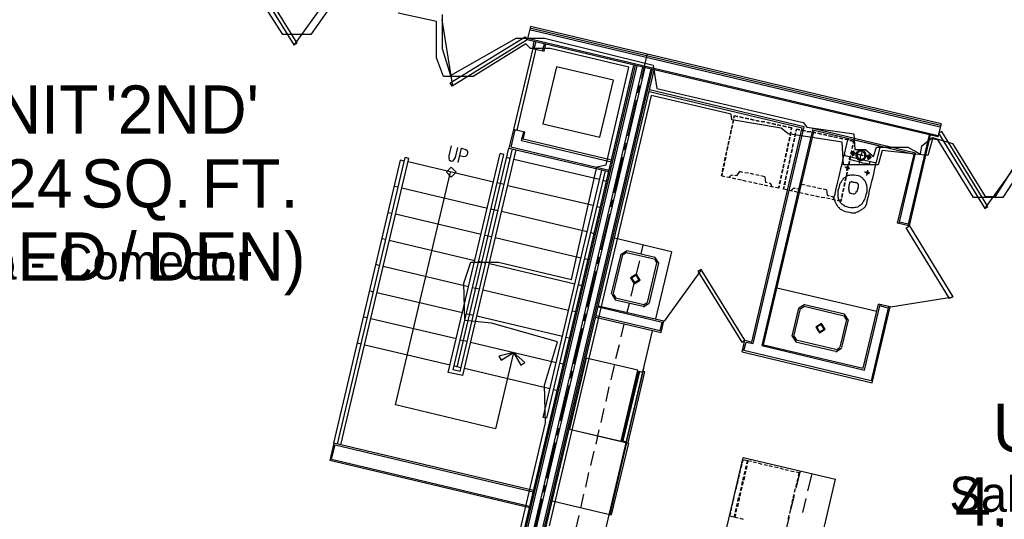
# Model space of a CAD drawing. Header units: feet. Extents: x -79 to 198, y -22 to 181.
# Tile 9 of 92: x 44 to 78, y 27 to 44. Entities that reach past the tile are written whole.
import ezdxf
from ezdxf.enums import TextEntityAlignment as Align

# ---------------------------------------------------------------- set-up
doc = ezdxf.new("R2010")
doc.units = ezdxf.units.FT
for name, color, linetype in [('A-AREA-COMUN', 252, 'CONTINUOUS'), ('A-AREA-UNIDAD', 30, 'CONTINUOUS'), ('A-LINEA', 7, 'CONTINUOUS'), ('A-NOMBRE-ESPACIO', 2, 'CONTINUOUS'), ('A-TEXTO-PDF', 3, 'CONTINUOUS')]:
    doc.layers.add(name, color=color, linetype=linetype)

msp = doc.modelspace()

# ---------------------------------------------------------------- linework, layer by layer
at = {"layer": 'A-AREA-COMUN'}
msp.add_lwpolyline([(58.432, 44.48), (58.432, 43.3244), (58.72, 42.4), (60.96, 43.68), (61.92, 43.68), (65.632, 42.7556), (65.76, 41.9556), (70.752, 40.8), (70.88, 40.64), (72.48, 40.4089), (72.512, 39.8756), (72.88, 39.8756), (73.152, 39.6444), (73.248, 39.9644), (74.32, 39.9644), (74.752, 39.7156), (74.8, 40), (75.168, 40.2844), (75.84, 40.0889), (76.96, 38.2756), (77.312, 38.2756), (78.16, 39.6089)], dxfattribs=at)
at = {"layer": 'A-AREA-UNIDAD'}
for points in [[(54.848, 45.0844), (53.952, 43.8044), (52.992, 43.8044), (51.712, 45.8133)], [(59.008, 18.0444), (61.952, 30.56), (61.92, 31.84), (62.368, 33.3156), (60.112, 33.9556), (59.2, 34.0444), (59.168, 35.3244), (59.408, 36.0356), (60.352, 36.0356), (62.848, 35.4489), (63.712, 39.2889), (64.032, 39.36), (64.8, 42.6844), (62.112, 43.3244), (61.44, 43.3244), (61.28, 43.4844), (59.488, 42.3644), (58.48, 42.3644), (58.24, 43.0044), (58.24, 44.2489), (56.928, 44.5333)], [(78.368, 39.4844), (77.568, 38.24), (76.56, 38.24), (75.36, 40.1956), (75.168, 40.2489), (75.008, 39.68), (73.44, 39.84), (73.312, 39.36), (72.128, 39.36), (72.08, 40.1244), (70.24, 40.4089), (70, 40.6044), (68.32, 40.8889), (68.288, 41.0844), (65.568, 41.7244), (62.08, 27.04)]]:
    msp.add_lwpolyline(points, dxfattribs=at)
at = {"layer": 'A-LINEA'}
for p, q in [((53.3751, 43.4402), (54.6439, 45.1988)), ((58.4141, 44.3033), (58.7838, 42.0408)), ((61.44, 44.0711), (61.3333, 43.6178)), ((75.44, 40.6978), (61.4267, 44.0178)), ((75.4533, 40.7511), (61.44, 44.0711)), ((75.4267, 40.6444), (61.4133, 43.9644)), ((75.36, 40.3511), (61.3467, 43.6711)), ((61.52, 43.3244), (61.5733, 43.5644)), ((61.6267, 43.5511), (61.56, 43.3111)), ((61.8533, 43.2444), (61.92, 43.4844)), ((65.24, 42.2978), (65.4267, 43.1244)), ((59.1067, 17.6978), (65.0267, 42.7511)), ((59.1467, 17.6444), (65.08, 42.7378)), ((59.3067, 17.4311), (65.28, 42.6844)), ((61.4667, 27.8844), (64.9733, 42.7511)), ((64.1067, 39.0711), (64.9733, 42.7511)), ((59.3733, 17.3511), (65.36, 42.6711)), ((59.5333, 17.1244), (65.56, 42.6178)), ((59.5733, 17.0711), (65.6133, 42.6044)), ((59.6133, 17.0178), (65.6667, 42.5911)), ((65.12, 41.8178), (65.1733, 42.0578)), ((65.4933, 41.8578), (70.72, 40.6178)), ((70.7867, 40.6578), (65.5067, 41.9111)), ((64.7733, 40.3511), (65.0667, 41.5644)), ((68.3867, 40.9511), (68.4, 41.0311)), ((68.4, 41.0311), (68.52, 41.0044)), ((61.8667, 40.7511), (63.8133, 40.2978)), ((68.3067, 40.5778), (68.3333, 40.7111)), ((68.3333, 40.7111), (68.3067, 40.5911)), ((68.3733, 40.8978), (68.3467, 40.7778)), ((68.3467, 40.7644), (68.3733, 40.8844)), ((68.5867, 40.9911), (68.7067, 40.9644)), ((68.7067, 40.9644), (68.5867, 40.9911)), ((68.7733, 40.9511), (68.8933, 40.9244)), ((68.8933, 40.9244), (68.7733, 40.9511)), ((68.9467, 40.9111), (69.08, 40.8844)), ((69.08, 40.8844), (68.9467, 40.9111)), ((69.04, 33.2578), (70.7867, 40.6578)), ((69.1333, 40.8711), (69.2533, 40.8444)), ((69.2533, 40.8444), (69.1333, 40.8711)), ((69.32, 40.8311), (69.44, 40.8178)), ((69.44, 40.8178), (69.32, 40.8311)), ((69.5067, 40.8044), (69.6267, 40.7778)), ((69.6267, 40.7778), (69.5067, 40.8044)), ((69.68, 40.7644), (69.8133, 40.7378)), ((69.8133, 40.7378), (69.68, 40.7644)), ((69.8667, 40.7244), (69.9867, 40.6978)), ((69.9867, 40.6978), (69.8667, 40.7244)), ((70.0533, 40.6844), (70.1733, 40.6578)), ((70.1733, 40.6578), (70.0533, 40.6844)), ((60.9067, 40.5511), (60.7733, 39.9644)), ((61.1333, 40.1911), (61.2133, 40.4844)), ((68.2533, 40.3511), (68.2267, 40.2311)), ((68.2267, 40.2178), (68.2533, 40.3378)), ((68.2933, 40.5378), (68.2667, 40.4044)), ((68.2667, 40.4044), (68.2933, 40.5244)), ((69, 33.3111), (70.72, 40.6178)), ((71.08, 40.5911), (69.3333, 33.1911)), ((69.4, 33.2178), (71.12, 40.5244)), ((70.3067, 40.3644), (70.3333, 40.4844)), ((70.3333, 40.4711), (70.3067, 40.3511)), ((70.4667, 40.3111), (70.4933, 40.4444)), ((70.4933, 40.4444), (70.4667, 40.3244)), ((70.5067, 40.4978), (70.52, 40.5778)), ((70.52, 40.5778), (70.64, 40.5511)), ((70.7067, 40.5378), (70.8267, 40.5111)), ((70.8267, 40.5111), (70.7067, 40.5378)), ((70.88, 40.4978), (71.0133, 40.4844)), ((71.0133, 40.4844), (70.88, 40.4978)), ((71.0667, 40.4711), (71.1867, 40.4444)), ((71.1867, 40.4444), (71.0667, 40.4711)), ((74.5867, 39.7511), (71.08, 40.5911)), ((74.5333, 39.7111), (71.12, 40.5244)), ((71.2533, 40.4311), (71.3733, 40.4044)), ((71.3733, 40.4044), (71.2533, 40.4311)), ((71.44, 40.3911), (71.56, 40.3644)), ((71.56, 40.3644), (71.44, 40.3911)), ((71.6133, 40.3511), (71.7467, 40.3244)), ((71.7467, 40.3244), (71.6133, 40.3511)), ((75.0533, 40.3778), (74.32, 37.2844)), ((74.3733, 37.2711), (75.0933, 40.3644)), ((61.1333, 40.1911), (64.2, 39.4578)), ((64.2133, 39.5111), (61.2, 40.2311)), ((64.6533, 39.8711), (64.72, 40.1111)), ((68.2133, 40.1644), (68.1867, 40.0444)), ((68.1867, 40.0311), (68.2133, 40.1511)), ((70.2533, 40.1111), (70.2267, 39.9778)), ((70.2267, 39.9911), (70.2533, 40.1111)), ((70.2667, 40.1778), (70.2933, 40.2978)), ((70.2933, 40.2844), (70.2667, 40.1644)), ((70.4133, 40.0844), (70.3867, 39.9644)), ((70.3867, 39.9511), (70.4133, 40.0711)), ((70.4533, 40.2711), (70.4267, 40.1378)), ((70.4267, 40.1378), (70.4533, 40.2578)), ((71.8, 40.3111), (71.92, 40.2844)), ((71.92, 40.2844), (71.8, 40.3111)), ((71.9867, 40.2711), (72.1067, 40.2444)), ((72.1067, 40.2444), (71.9867, 40.2711)), ((72.2667, 40.2044), (72.1467, 39.7244)), ((72.1733, 40.2311), (72.2933, 40.2044)), ((72.2933, 40.2044), (72.1733, 40.2311)), ((72.3241, 40.2432), (72.2679, 40.2085)), ((73.3333, 40.0044), (72.3067, 40.2444)), ((72.44, 40.0178), (72.4133, 39.8978)), ((72.4267, 39.9111), (72.44, 40.0311)), ((73.3721, 39.947), (73.3374, 40.0032)), ((75.3467, 40.3111), (75.3467, 40.3111)), ((58.64, 32.2711), (60.4133, 39.7378)), ((58.8, 32.3644), (60.5333, 39.7111)), ((58.9467, 32.4578), (60.7067, 39.9244)), ((59.04, 32.3111), (60.8267, 39.8978)), ((59.1333, 32.1644), (60.96, 39.8711)), ((60.5333, 39.7111), (60.4133, 39.7378)), ((64.1333, 39.1644), (60.7733, 39.9644)), ((68.1333, 39.8044), (68.1067, 39.6711)), ((68.1067, 39.6711), (68.1333, 39.7911)), ((68.1467, 39.8444), (68.1733, 39.9778)), ((68.1733, 39.9778), (68.1467, 39.8578)), ((70.1467, 39.6311), (70.1733, 39.7511)), ((70.1733, 39.7378), (70.1467, 39.6178)), ((70.1867, 39.8178), (70.2133, 39.9378)), ((70.2133, 39.9244), (70.1867, 39.8044)), ((70.3067, 39.5778), (70.3333, 39.7111)), ((70.3333, 39.7111), (70.3067, 39.5911)), ((70.3733, 39.8978), (70.3467, 39.7778)), ((70.3467, 39.7644), (70.3733, 39.8844)), ((72.1479, 39.7152), (72.1826, 39.659)), ((72.1733, 39.6711), (73.2, 39.4311)), ((72.3467, 39.5511), (72.3733, 39.6711)), ((72.36, 39.6578), (72.3467, 39.5378)), ((72.4, 39.8444), (72.3733, 39.7244)), ((72.3867, 39.7244), (72.4133, 39.8444)), ((73.2533, 39.4578), (73.3733, 39.9511)), ((73.9733, 37.3644), (74.5333, 39.7111)), ((74.0267, 37.3511), (74.5867, 39.7511)), ((76.9616, 37.8752), (78.3059, 39.7322)), ((76.9616, 37.8752), (78.3059, 39.7322)), ((54.7333, 29.8578), (57.0133, 39.5111)), ((54.8533, 29.8311), (57.1733, 39.6044)), ((54.9733, 29.8044), (57.2933, 39.5778)), ((57.1333, 39.4844), (57.0133, 39.5111)), ((57.2933, 39.5778), (57.1733, 39.6044)), ((60.1867, 38.7644), (57.2667, 39.4578)), ((60.76, 39.5644), (60.64, 39.6044)), ((63.8, 38.8578), (60.88, 39.5378)), ((64.3067, 38.4044), (64.6, 39.6178)), ((68.0267, 39.2978), (68.0533, 39.4178)), ((68.0667, 39.4311), (68.04, 39.3111)), ((68.0667, 39.4844), (68.0933, 39.6044)), ((68.1067, 39.6178), (68.08, 39.4978)), ((70.0933, 39.3778), (70.0667, 39.2444)), ((70.0667, 39.2578), (70.0933, 39.3778)), ((70.1067, 39.4444), (70.1333, 39.5644)), ((70.1333, 39.5511), (70.1067, 39.4311)), ((70.2533, 39.3511), (70.2267, 39.2311)), ((70.2267, 39.2178), (70.2533, 39.3378)), ((70.2933, 39.5378), (70.2667, 39.4044)), ((70.2667, 39.4044), (70.2933, 39.5244)), ((72.3067, 39.3644), (72.3333, 39.4844)), ((72.3333, 39.4711), (72.3067, 39.3511)), ((73.2093, 39.419), (73.2654, 39.4537)), ((56.84, 31.1644), (58.72, 39.1111)), ((59.0667, 17.7644), (64.1067, 39.0711)), ((61.88, 30.7378), (63.88, 39.1778)), ((62, 30.7111), (64, 39.1511)), ((68.08, 38.9511), (67.96, 38.9778)), ((67.9867, 39.0711), (67.9733, 38.9911)), ((68, 39.1111), (68.0133, 39.2444)), ((68.0267, 39.2444), (68, 39.1244)), ((68.6933, 39.0978), (68.5733, 39.1244)), ((68.88, 39.0711), (68.76, 39.0844)), ((69.0667, 39.0311), (68.9467, 39.0578)), ((69.2533, 38.9911), (69.1333, 39.0178)), ((69.44, 38.9511), (69.3067, 38.9778)), ((69.9867, 38.8978), (70.0133, 39.0178)), ((70.0133, 39.0044), (69.9867, 38.8844)), ((70.0267, 39.0844), (70.0533, 39.2044)), ((70.0533, 39.1911), (70.0267, 39.0711)), ((70.1467, 38.8444), (70.1733, 38.9778)), ((70.1733, 38.9778), (70.1467, 38.8578)), ((70.2133, 39.1644), (70.1867, 39.0444)), ((70.1867, 39.0311), (70.2133, 39.1511)), ((72.2533, 39.1111), (72.2267, 38.9778)), ((72.2267, 38.9911), (72.2533, 39.1111)), ((72.2667, 39.1778), (72.2933, 39.2978)), ((72.2933, 39.2844), (72.2667, 39.1644)), ((60.5467, 38.6844), (60.3067, 38.7378)), ((63.5867, 37.9644), (60.6667, 38.6444)), ((64.04, 38.7911), (63.92, 38.8178)), ((68.2667, 38.9111), (68.1467, 38.9378)), ((68.2667, 38.9111), (68.1467, 38.9378)), ((68.4533, 38.8711), (68.3333, 38.8978)), ((68.4533, 38.8711), (68.3333, 38.8978)), ((68.64, 38.8311), (68.52, 38.8578)), ((68.64, 38.8311), (68.52, 38.8578)), ((68.8133, 38.7911), (68.6933, 38.8178)), ((68.8133, 38.7911), (68.6933, 38.8178)), ((69, 38.7511), (68.88, 38.7778)), ((69, 38.7511), (68.88, 38.7778)), ((69.1867, 38.7111), (69.0667, 38.7378)), ((69.1867, 38.7111), (69.0667, 38.7378)), ((69.3733, 38.6711), (69.2533, 38.6978)), ((69.3733, 38.6711), (69.2533, 38.6978)), ((69.5467, 38.6311), (69.4267, 38.6578)), ((69.5467, 38.6311), (69.4267, 38.6578)), ((69.92, 38.5778), (69.9333, 38.6444)), ((69.9467, 38.7111), (69.9733, 38.8311)), ((69.9733, 38.8178), (69.9467, 38.6978)), ((70.1067, 38.6711), (70.1333, 38.7911)), ((70.1333, 38.8044), (70.12, 38.6711)), ((70.8133, 38.6578), (70.6933, 38.6844)), ((71, 38.6178), (70.88, 38.6444)), ((72.1467, 38.6311), (72.1733, 38.7511)), ((72.1733, 38.7378), (72.1467, 38.6178)), ((72.1867, 38.8178), (72.2133, 38.9378)), ((72.2133, 38.9244), (72.1867, 38.8044)), ((56.9333, 38.5911), (56.8, 38.6178)), ((59.9733, 37.8711), (57.0533, 38.5644)), ((69.7333, 38.5911), (69.6133, 38.6178)), ((69.7333, 38.5911), (69.6133, 38.6178)), ((69.92, 38.5644), (69.8, 38.5778)), ((70.1067, 38.6178), (70.08, 38.5511)), ((70.2, 38.4978), (70.08, 38.5244)), ((70.3867, 38.4578), (70.2667, 38.4844)), ((70.3867, 38.4578), (70.2667, 38.4844)), ((70.5733, 38.4178), (70.4533, 38.4444)), ((70.5733, 38.4178), (70.4533, 38.4444)), ((70.7467, 38.3778), (70.6267, 38.4044)), ((70.7467, 38.3778), (70.6267, 38.4044)), ((70.9333, 38.3378), (70.8133, 38.3644)), ((70.9333, 38.3378), (70.8133, 38.3644)), ((71.12, 38.2978), (71, 38.3244)), ((71.12, 38.2978), (71, 38.3244)), ((71.1867, 38.5778), (71.0667, 38.6044)), ((71.3733, 38.5378), (71.24, 38.5644)), ((71.5467, 38.4978), (71.4267, 38.5244)), ((72.0933, 38.3778), (72.0667, 38.2444)), ((72.0667, 38.2578), (72.0933, 38.3778)), ((72.1067, 38.4444), (72.1333, 38.5644)), ((72.1333, 38.5511), (72.1067, 38.4311)), ((64.2, 37.9244), (64.2533, 38.1644)), ((71.3067, 38.2578), (71.1867, 38.2844)), ((71.3067, 38.2578), (71.1867, 38.2844)), ((71.4933, 38.2311), (71.36, 38.2444)), ((71.4933, 38.2311), (71.36, 38.2444)), ((71.6667, 38.1911), (71.5467, 38.2178)), ((71.6667, 38.1911), (71.5467, 38.2178)), ((71.8533, 38.1511), (71.7333, 38.1778)), ((71.8533, 38.1511), (71.7333, 38.1778)), ((72.04, 38.1111), (71.92, 38.1378)), ((72.04, 38.1244), (72.0533, 38.2044)), ((56.72, 37.6978), (56.6, 37.7244)), ((59.76, 36.9778), (56.84, 37.6711)), ((60.3333, 37.7911), (60.0933, 37.8444)), ((63.3733, 37.0711), (60.4533, 37.7644)), ((63.8267, 37.8978), (63.7067, 37.9244)), ((63.8533, 36.4578), (64.1467, 37.6711)), ((74.36, 37.2711), (73.9733, 37.3644)), ((74.3333, 37.3378), (74.04, 37.4044)), ((63.6133, 37.0044), (63.4933, 37.0444)), ((56.5067, 36.8044), (56.3867, 36.8311)), ((59.5467, 36.0844), (56.6267, 36.7778)), ((60.12, 36.8978), (59.88, 36.9511)), ((63.16, 36.1778), (60.24, 36.8711)), ((66.2533, 36.3911), (64.3067, 36.8578)), ((64.2133, 34.9511), (64.5333, 36.3111)), ((64.2667, 34.9244), (64.6, 36.2978)), ((64.7384, 36.4266), (64.5378, 36.3028)), ((64.723, 36.3618), (64.6027, 36.2875)), ((64.72, 36.3644), (65.6667, 36.1511)), ((64.7333, 36.4311), (65.6933, 36.2044)), ((65.28, 36.6178), (65.2133, 36.3244)), ((66.2533, 36.3911), (65.7067, 34.0978)), ((59.9067, 36.0044), (59.6667, 36.0578)), ((62.96, 35.2844), (60.04, 35.9778)), ((63.4133, 36.1111), (63.28, 36.1511)), ((63.7333, 35.9778), (63.8, 36.2178)), ((65.16, 36.0844), (65.04, 35.5911)), ((65.7467, 36.0178), (65.4267, 34.6578)), ((65.8133, 36.0044), (65.4933, 34.6444)), ((65.7573, 36.0148), (65.683, 36.1351)), ((65.8222, 35.9994), (65.6984, 36.2)), ((56.2933, 35.9111), (56.1733, 35.9511)), ((59.3333, 35.1911), (56.4133, 35.8844)), ((63.3867, 34.5111), (63.68, 35.7244)), ((67.2782, 35.782), (66.0094, 34.0234)), ((64.9867, 35.3511), (64.8667, 34.8711)), ((56.08, 35.0178), (55.96, 35.0578)), ((59.12, 34.3111), (56.2, 34.9911)), ((59.7067, 35.1111), (59.4533, 35.1644)), ((62.7467, 34.3911), (59.8267, 35.0844)), ((63.2, 35.2311), (63.08, 35.2578)), ((69.8533, 35.1644), (73.2667, 34.3644)), ((64.2178, 34.9428), (64.3416, 34.7423)), ((64.2827, 34.9275), (64.357, 34.8071)), ((65.2933, 34.5244), (64.3333, 34.7378)), ((65.3067, 34.5778), (64.3467, 34.8044)), ((64.8133, 34.6178), (64.7333, 34.3244)), ((65.2883, 34.5156), (65.4889, 34.6394)), ((65.3036, 34.5805), (65.424, 34.6548)), ((73.7277, 34.5072), (75.8684, 34.8535)), ((62.9867, 34.3378), (62.8667, 34.3644)), ((63.76, 34.5511), (66, 34.0311)), ((63.76, 34.5111), (65.9333, 33.9911)), ((70.3733, 33.5111), (70.6, 34.4711)), ((70.4267, 33.4978), (70.6533, 34.4578)), ((70.805, 34.5866), (70.6045, 34.4628)), ((70.7897, 34.5218), (70.6694, 34.4475)), ((70.7867, 34.5378), (72.1467, 34.2044)), ((70.8, 34.5911), (72.16, 34.2711)), ((72.8, 32.4178), (73.32, 34.6044)), ((72.84, 32.3511), (73.3733, 34.5911)), ((73.6667, 34.5244), (73.0667, 31.9911)), ((73.1067, 31.9244), (73.72, 34.5111)), ((73.72, 34.5111), (73.32, 34.6044)), ((73.6533, 34.4711), (73.36, 34.5511)), ((55.8667, 34.1378), (55.7467, 34.1644)), ((58.92, 33.4178), (56, 34.0978)), ((59.4933, 34.2178), (59.2533, 34.2711)), ((62.5333, 33.4978), (59.6133, 34.1911)), ((63.28, 34.0311), (63.3333, 34.2711)), ((63.6667, 34.1644), (65.9067, 33.6311)), ((65.8667, 33.6978), (63.68, 34.2044)), ((65.8667, 33.6978), (65.9333, 33.9911)), ((65.9067, 33.6311), (66, 34.0311)), ((72.2267, 34.0844), (72, 33.1378)), ((72.28, 34.0711), (72.0533, 33.1244)), ((72.224, 34.0814), (72.1497, 34.2018)), ((72.2889, 34.0661), (72.165, 34.2666)), ((61.68, 17.0311), (65.6133, 33.6978)), ((62.9333, 32.5644), (63.2133, 33.7778)), ((64.5333, 33.4844), (64.64, 33.9244)), ((55.6667, 33.2444), (55.5467, 33.2711)), ((59.28, 33.3244), (59.04, 33.3778)), ((62.32, 32.6044), (59.4, 33.2978)), ((62.7733, 33.4444), (62.6533, 33.4711)), ((68.6667, 32.9778), (68.76, 33.3778)), ((68.72, 33.0178), (68.8, 33.3111)), ((68.76, 33.3778), (69, 33.3111)), ((68.8, 33.3111), (69.04, 33.2578)), ((70.3778, 33.5161), (70.5016, 33.3156)), ((70.4427, 33.5008), (70.517, 33.3805)), ((71.8533, 32.9911), (70.4933, 33.3111)), ((71.8667, 33.0578), (70.5067, 33.3778)), ((58.7067, 32.5244), (55.7867, 33.2044)), ((64.36, 32.7511), (64.48, 33.2311)), ((68.6667, 32.9778), (73.1067, 31.9244)), ((73.0667, 31.9911), (68.72, 33.0178)), ((69.3333, 33.1911), (72.84, 32.3511)), ((69.4, 33.2178), (72.8, 32.4178)), ((71.8616, 32.9823), (72.0622, 33.1061)), ((71.877, 33.0471), (71.9973, 33.1214)), ((59.1333, 32.1644), (58.64, 32.2711)), ((59.04, 32.3111), (58.8, 32.3644)), ((59.0667, 32.4311), (58.8267, 32.4978)), ((62.1067, 31.7111), (59.1867, 32.4044)), ((62.56, 32.5511), (62.44, 32.5778)), ((62.8133, 32.0844), (62.88, 32.3244)), ((64.2, 32.0178), (64.3067, 32.5111)), ((64.56, 29.9644), (65.1067, 32.2978)), ((64.56, 29.9644), (65.1067, 32.2978)), ((65.1467, 32.2978), (64.5867, 29.9644)), ((65.1467, 32.2978), (64.5867, 29.9644)), ((65.1867, 31.8711), (65.3067, 32.4044)), ((62.3467, 31.6578), (62.2267, 31.6844)), ((62.4667, 30.6178), (62.76, 31.8311)), ((64.0267, 31.2844), (64.1333, 31.7778)), ((65.0133, 31.1378), (65.1333, 31.6311)), ((63.8533, 30.5644), (63.96, 31.0444)), ((62, 30.7111), (61.88, 30.7378)), ((64.84, 30.4178), (64.96, 30.8978)), ((62.36, 30.1378), (62.4133, 30.3778)), ((62.7733, 30.3378), (64.7867, 29.8578)), ((63.68, 29.8311), (63.7867, 30.3111)), ((64.6667, 29.6844), (64.7867, 30.1644)), ((54.7333, 29.8578), (54.6, 29.2711)), ((54.6533, 29.3111), (54.7733, 29.8044)), ((61.5467, 28.2444), (54.7333, 29.8578)), ((54.7733, 29.8044), (61.5333, 28.2044)), ((62.0133, 28.6711), (62.2933, 29.8844)), ((63.5067, 29.0978), (63.6133, 29.5911)), ((64.72, 29.8711), (64.1467, 27.4311)), ((64.7867, 29.8578), (64.2, 27.4178)), ((61.4133, 27.6578), (54.6, 29.2711)), ((54.6533, 29.3111), (61.4133, 27.7111)), ((64.4933, 28.9511), (64.6133, 29.4444)), ((66.4667, 19.9111), (68.7067, 29.3778)), ((68.7067, 29.3778), (71.8533, 28.6311)), ((68.6, 28.9511), (68.5733, 28.8311)), ((68.6533, 29.1378), (68.6267, 29.0044)), ((68.7333, 28.7911), (68.7733, 28.9111)), ((68.7867, 28.9111), (68.76, 28.7911)), ((68.7867, 28.9778), (68.8133, 29.0978)), ((68.8267, 29.0844), (68.8, 28.9644)), ((69.16, 29.1911), (69.04, 29.2178)), ((69.3467, 29.1378), (69.2267, 29.1778)), ((69.5333, 29.0978), (69.4133, 29.1244)), ((69.7067, 29.0578), (69.5867, 29.0844)), ((69.8933, 29.0178), (69.7733, 29.0444)), ((70.08, 28.9644), (69.96, 29.0044)), ((70.2533, 28.9244), (70.1333, 28.9511)), ((70.44, 28.8844), (70.32, 28.9111)), ((70.5067, 28.3244), (70.6533, 28.9111)), ((63.3333, 28.3644), (63.44, 28.8578)), ((64.32, 28.2178), (64.44, 28.7111)), ((68.52, 28.5911), (68.4933, 28.4578)), ((68.56, 28.7644), (68.5333, 28.6444)), ((68.6933, 28.6044), (68.72, 28.7244)), ((68.7467, 28.7244), (68.72, 28.6044)), ((69.6267, 19.1644), (71.8533, 28.6311)), ((70.5467, 28.5511), (70.5733, 28.6711)), ((70.9067, 28.2311), (71.0533, 28.8178)), ((61.8933, 28.1911), (61.96, 28.4311)), ((68.48, 28.4044), (68.4533, 28.2844)), ((68.6133, 28.2444), (68.64, 28.3644)), ((68.6533, 28.3644), (68.6267, 28.2311)), ((68.6533, 28.4311), (68.68, 28.5511)), ((68.7067, 28.5378), (68.6667, 28.4178)), ((70.4533, 28.1911), (70.4933, 28.3111)), ((70.5067, 28.3778), (70.5333, 28.4978)), ((61.5467, 26.7244), (61.84, 27.9511)), ((62.1867, 27.8978), (64.2, 27.4178)), ((63.16, 27.6444), (63.2667, 28.1244)), ((64.1467, 27.4978), (64.2667, 27.9778)), ((68.3867, 28.0311), (68.36, 27.9111)), ((68.4267, 28.2178), (68.4, 28.0978)), ((68.52, 27.8711), (68.5467, 28.0044)), ((68.5733, 27.9911), (68.5467, 27.8711)), ((68.56, 28.0578), (68.6, 28.1778)), ((68.6133, 28.1778), (68.5867, 28.0578)), ((70.3333, 27.5911), (70.4533, 28.0711)), ((70.3733, 27.8311), (70.4, 27.9511)), ((70.4133, 28.0044), (70.44, 28.1244)), ((70.7333, 27.4978), (70.8533, 27.9778)), ((68.3067, 27.6711), (68.28, 27.5511)), ((68.3467, 27.8578), (68.32, 27.7378)), ((68.44, 27.5111), (68.4667, 27.6311)), ((68.48, 27.6311), (68.4533, 27.5111)), ((68.48, 27.6978), (68.5067, 27.8178)), ((68.5333, 27.8178), (68.5067, 27.6844)), ((70.2933, 27.4578), (70.32, 27.5778)), ((70.3333, 27.6444), (70.36, 27.7644)), ((62.9867, 26.9111), (63.1067, 27.3911)), ((68.4, 27.3511), (68.4267, 27.4578)), ((68.5867, 27.2978), (68.7067, 27.2711)), ((70.16, 26.8578), (70.28, 27.3511)), ((70.24, 27.2711), (70.2667, 27.4044))]:
    msp.add_line(p, q, dxfattribs=at)
for points in [[(51.88, 45.8578), (53.3733, 43.4444), (53.48, 43.5111), (51.9867, 45.9244), (51.88, 45.8578)], [(61.3333, 43.6178), (58.7733, 42.0444), (58.7067, 42.1511), (61.2667, 43.7244), (61.3333, 43.6178)], [(75.4533, 40.7511), (75.3467, 40.3111), (61.3333, 43.6178)], [(61.52, 43.3244), (61.9067, 43.2311), (61.9733, 43.4711)], [(60.9867, 40.5378), (61.64, 43.2978), (61.52, 43.3244), (60.8667, 40.5644), (60.9867, 40.5378)], [(63.8133, 40.2978), (64.28, 42.2444), (62.3333, 42.6978), (61.8667, 40.7511)], [(68.52, 41.0044), (68.4, 41.0311), (68.3867, 40.9644)], [(60.8667, 40.5644), (60.7067, 39.9244), (64.12, 39.1244)], [(61.2, 40.2311), (61.2533, 40.4711), (60.8667, 40.5644)], [(70.24, 40.6444), (70.36, 40.6178), (70.3333, 40.5378)], [(70.3467, 40.5511), (70.36, 40.6178), (70.24, 40.6444)], [(70.64, 40.5511), (70.52, 40.5778), (70.5067, 40.5111)], [(75.3733, 40.4311), (76.9467, 37.8711), (77.0533, 37.9378), (75.48, 40.4978), (75.3733, 40.4311)], [(75.3733, 40.4311), (76.9467, 37.8711), (77.0533, 37.9378), (75.48, 40.4978), (75.3733, 40.4311)], [(58.7333, 40.0044), (58.6533, 39.6578), (58.6533, 39.5778), (58.6667, 39.5244), (58.72, 39.4978), (58.7467, 39.4844), (58.8, 39.4978), (58.84, 39.5378), (58.88, 39.6044), (58.96, 39.9511)], [(72.3467, 40.1911), (72.48, 40.1644), (72.4533, 40.0844)], [(72.4533, 40.0978), (72.48, 40.1644), (72.3467, 40.1911)], [(58.9733, 39.4311), (59.0933, 39.9244), (59.24, 39.8844), (59.28, 39.8444), (59.2933, 39.8178), (59.2933, 39.7778), (59.28, 39.6978), (59.2533, 39.6578), (59.2267, 39.6444), (59.1733, 39.6311), (59.0267, 39.6578)], [(72.1467, 39.7244), (72.1467, 39.6978), (72.12, 39.6178), (72.0933, 39.5111), (72.0667, 39.3778), (72.0267, 39.2178), (71.9867, 39.0578), (71.96, 38.9111), (71.92, 38.7778), (71.8933, 38.6711), (71.88, 38.5911), (71.8667, 38.5378), (71.8533, 38.4978), (71.8533, 38.4578), (71.84, 38.4444), (71.84, 38.4311), (71.84, 38.4178), (71.84, 38.4044), (71.8267, 38.3911), (71.8267, 38.3778), (71.8267, 38.3644), (71.8267, 38.3378), (71.8133, 38.3244), (71.8133, 38.3111), (71.8133, 38.2978), (71.8, 38.2844), (71.8, 38.2711), (71.8, 38.2578), (71.8, 38.2444), (71.8, 38.2178), (71.8, 38.2044), (71.8, 38.1911), (71.8, 38.1778), (71.8133, 38.1644), (71.8133, 38.1511), (71.8267, 38.1244), (71.8267, 38.1111), (71.84, 38.0978), (71.8533, 38.0711), (71.8533, 38.0578), (71.8667, 38.0444), (71.88, 38.0311), (71.88, 38.0044), (71.8933, 37.9911), (71.9067, 37.9778), (71.92, 37.9511), (71.9333, 37.9378), (71.9467, 37.9111), (71.9733, 37.8978), (71.9867, 37.8711), (72.0133, 37.8444), (72.0533, 37.8311), (72.08, 37.8044), (72.1333, 37.7911), (72.1867, 37.7644), (72.2667, 37.7511), (72.3333, 37.7378), (72.4, 37.7244), (72.4533, 37.7244), (72.4933, 37.7244), (72.5333, 37.7244), (72.56, 37.7378), (72.5867, 37.7511), (72.6133, 37.7511), (72.64, 37.7644), (72.6533, 37.7778), (72.68, 37.7911), (72.6933, 37.8044), (72.72, 37.8178), (72.7333, 37.8178), (72.7467, 37.8311), (72.76, 37.8444), (72.7867, 37.8578), (72.8, 37.8711), (72.8133, 37.8844), (72.8267, 37.8844), (72.84, 37.8978), (72.8533, 37.9111), (72.8667, 37.9244), (72.88, 37.9378), (72.88, 37.9511), (72.8933, 37.9644), (72.8933, 37.9778), (72.9067, 37.9911), (72.9067, 38.0044), (72.9067, 38.0178), (72.92, 38.0311), (72.92, 38.0578), (72.92, 38.0711), (72.92, 38.0844), (72.9333, 38.0978), (72.9333, 38.1111), (72.9333, 38.1244), (72.9333, 38.1378), (72.9467, 38.1511), (72.9467, 38.1644), (72.9467, 38.1778), (72.96, 38.2044), (72.96, 38.2311), (72.9733, 38.2711), (72.9867, 38.3378), (73, 38.4178), (73.0267, 38.5244), (73.0533, 38.6444), (73.0933, 38.8044), (73.1333, 38.9511), (73.1733, 39.1111), (73.2, 39.2444), (73.2267, 39.3644), (73.24, 39.4311), (73.2533, 39.4578)], [(72.5867, 39.7244), (72.5733, 39.7244), (72.56, 39.7244), (72.52, 39.7378), (72.4933, 39.7378), (72.4533, 39.7511), (72.4133, 39.7511), (72.3867, 39.7644), (72.3733, 39.7644), (72.36, 39.7644)], [(72.44, 39.6844), (72.4533, 39.6844), (72.4667, 39.6844), (72.48, 39.6978), (72.4933, 39.6978), (72.4933, 39.7111), (72.5067, 39.7111), (72.5067, 39.7244), (72.5067, 39.7378), (72.52, 39.7511), (72.5067, 39.7644), (72.5067, 39.7778), (72.4933, 39.7911), (72.48, 39.8044), (72.4667, 39.8044), (72.4533, 39.8044), (72.44, 39.8044), (72.4267, 39.8044), (72.4133, 39.7911), (72.4, 39.7778), (72.4, 39.7644), (72.4, 39.7511), (72.4, 39.7378), (72.4, 39.7244), (72.4133, 39.7111), (72.4267, 39.6978), (72.44, 39.6844)], [(72.4267, 39.6578), (72.44, 39.6578), (72.44, 39.6711), (72.44, 39.6978), (72.4533, 39.7244), (72.4533, 39.7644), (72.4667, 39.7911), (72.4667, 39.8178), (72.48, 39.8311)], [(72.4533, 39.7111), (72.4667, 39.7111), (72.4667, 39.7244), (72.48, 39.7244), (72.48, 39.7378), (72.48, 39.7511), (72.48, 39.7644), (72.4667, 39.7778), (72.4533, 39.7778), (72.44, 39.7778), (72.4267, 39.7644), (72.4267, 39.7511), (72.4267, 39.7378), (72.4267, 39.7244), (72.44, 39.7244), (72.44, 39.7111), (72.4533, 39.7111)], [(72.68, 39.5111), (72.72, 39.5111), (72.7467, 39.5111), (72.7733, 39.5111), (72.8, 39.5244), (72.8267, 39.5378), (72.8533, 39.5644), (72.8667, 39.5911), (72.88, 39.6178), (72.8933, 39.6444), (72.9067, 39.6711), (72.8933, 39.6978), (72.8933, 39.7378), (72.88, 39.7644), (72.8667, 39.7911), (72.84, 39.8044), (72.8267, 39.8311), (72.8, 39.8444), (72.76, 39.8578), (72.7333, 39.8578), (72.7067, 39.8578), (72.6667, 39.8444), (72.64, 39.8444), (72.6133, 39.8178), (72.6, 39.8044), (72.5733, 39.7778), (72.56, 39.7511), (72.56, 39.7244), (72.5467, 39.6978), (72.5467, 39.6578), (72.56, 39.6311), (72.5733, 39.6044), (72.5867, 39.5778), (72.6, 39.5511), (72.6267, 39.5378), (72.6533, 39.5244), (72.68, 39.5111)], [(72.6933, 39.5511), (72.72, 39.5511), (72.7467, 39.5511), (72.76, 39.5511), (72.7867, 39.5644), (72.8, 39.5778), (72.8267, 39.5911), (72.84, 39.6044), (72.8533, 39.6311), (72.8533, 39.6578), (72.8533, 39.6711), (72.8533, 39.6978), (72.8533, 39.7244), (72.84, 39.7511), (72.8267, 39.7644), (72.8133, 39.7778), (72.8, 39.7911), (72.7733, 39.8044), (72.76, 39.8178), (72.7333, 39.8178), (72.7067, 39.8178), (72.68, 39.8178), (72.6667, 39.8044), (72.64, 39.7911), (72.6267, 39.7778), (72.6133, 39.7644), (72.6, 39.7378), (72.5867, 39.7111), (72.5867, 39.6978), (72.5867, 39.6711), (72.6, 39.6444), (72.6, 39.6178), (72.6133, 39.6044), (72.6267, 39.5911), (72.6533, 39.5778), (72.6667, 39.5644), (72.6933, 39.5511)], [(72.8, 39.6711), (72.7867, 39.6711), (72.76, 39.6711), (72.7333, 39.6844), (72.7067, 39.6844), (72.6667, 39.6978), (72.6533, 39.6978), (72.6267, 39.7111)], [(72.6667, 39.4044), (72.6667, 39.4311), (72.68, 39.4711), (72.6933, 39.5244), (72.7067, 39.6044), (72.72, 39.6711), (72.7467, 39.7511), (72.76, 39.8044), (72.76, 39.8444), (72.7733, 39.8578)], [(73.08, 39.6044), (73.0667, 39.6044), (73.0533, 39.6044), (73.0133, 39.6178), (72.9867, 39.6178), (72.9467, 39.6311), (72.9067, 39.6444), (72.88, 39.6444), (72.8667, 39.6578), (72.8533, 39.6578)], [(72.9733, 39.5644), (72.9867, 39.5644), (73, 39.5644), (73.0133, 39.5644), (73.0267, 39.5778), (73.04, 39.5778), (73.04, 39.5911), (73.0533, 39.6044), (73.0533, 39.6178), (73.0533, 39.6311), (73.0533, 39.6444), (73.04, 39.6444), (73.04, 39.6578), (73.0267, 39.6578), (73.0267, 39.6711), (73.0133, 39.6711), (73, 39.6844), (72.9867, 39.6844), (72.9733, 39.6844), (72.96, 39.6711), (72.9467, 39.6578), (72.9333, 39.6444), (72.9333, 39.6311), (72.9333, 39.6178), (72.9333, 39.6044), (72.9333, 39.5911), (72.9467, 39.5911), (72.9467, 39.5778), (72.96, 39.5778), (72.96, 39.5644), (72.9733, 39.5644)], [(72.9867, 39.5911), (73, 39.5911), (73.0133, 39.5911), (73.0133, 39.6044), (73.0267, 39.6178), (73.0267, 39.6311), (73.0133, 39.6311), (73.0133, 39.6444), (73, 39.6444), (73, 39.6578), (72.9867, 39.6578), (72.9867, 39.6444), (72.9733, 39.6444), (72.96, 39.6444), (72.96, 39.6311), (72.96, 39.6178), (72.96, 39.6044), (72.9733, 39.6044), (72.9733, 39.5911), (72.9867, 39.5911)], [(72.9733, 39.5244), (72.9733, 39.5378), (72.9733, 39.5511), (72.9733, 39.5778), (72.9867, 39.6044), (72.9867, 39.6311), (73, 39.6578), (73, 39.6844), (73.0133, 39.6978), (73.0133, 39.7111)], [(72.24, 39.1511), (72.24, 39.1644), (72.24, 39.1778), (72.2533, 39.2044), (72.2533, 39.2311), (72.2667, 39.2578), (72.2667, 39.2844), (72.28, 39.3111), (72.28, 39.3244), (72.28, 39.3378)], [(73.0267, 39.4711), (73.0267, 39.4578), (73.0133, 39.4444), (73.0133, 39.4311), (73.0133, 39.4178), (73.0133, 39.4044), (73, 39.3911), (73, 39.3778), (72.9867, 39.3778), (72.9733, 39.3778), (72.9333, 39.3911), (72.88, 39.4044), (72.7867, 39.4178), (72.6933, 39.4444), (72.6, 39.4711), (72.5067, 39.4978), (72.4267, 39.5111), (72.3733, 39.5244), (72.36, 39.5244), (72.3467, 39.5244), (72.3467, 39.5378), (72.3333, 39.5378), (72.3333, 39.5511), (72.3333, 39.5644), (72.3333, 39.5778), (72.3467, 39.5911), (72.3467, 39.6044), (72.3467, 39.6178), (72.3467, 39.6311)], [(58.9067, 39.1044), (58.74, 39.2711), (58.5733, 39.1044), (58.74, 38.9378), (58.9067, 39.1044)], [(68.08, 38.9511), (67.96, 38.9778), (67.9867, 39.0578)], [(68.36, 38.9911), (68.2933, 39.0044), (68.2133, 38.9244)], [(68.5733, 39.1244), (68.48, 38.9778), (68.4133, 38.9911)], [(72.56, 39.0044), (72.6267, 38.9911), (72.6933, 38.9644), (72.7333, 38.9378), (72.7733, 38.9111), (72.8, 38.8711), (72.8267, 38.8444), (72.8533, 38.8178), (72.8667, 38.7911), (72.88, 38.7644), (72.8933, 38.7378), (72.8933, 38.7111), (72.9067, 38.6844), (72.9067, 38.6711), (72.9067, 38.6444), (72.9067, 38.6311), (72.92, 38.6044), (72.92, 38.5778), (72.92, 38.5644), (72.92, 38.5378), (72.92, 38.5244), (72.92, 38.4978), (72.92, 38.4711), (72.92, 38.4578), (72.92, 38.4311), (72.9067, 38.4044), (72.9067, 38.3778), (72.8933, 38.3511), (72.8933, 38.3244), (72.88, 38.2978), (72.88, 38.2711), (72.8667, 38.2444), (72.8533, 38.2178), (72.8533, 38.1911), (72.84, 38.1778), (72.8267, 38.1511), (72.8133, 38.1378), (72.8133, 38.1111), (72.8, 38.0978), (72.7867, 38.0844), (72.7733, 38.0711), (72.7733, 38.0578), (72.76, 38.0311), (72.7467, 38.0178), (72.7333, 38.0044), (72.72, 37.9911), (72.7067, 37.9778), (72.68, 37.9644), (72.6533, 37.9511), (72.6267, 37.9244), (72.6, 37.9111), (72.56, 37.8978), (72.52, 37.8978), (72.48, 37.8844), (72.4267, 37.8844), (72.36, 37.8844), (72.3067, 37.8978), (72.24, 37.9244), (72.1867, 37.9378), (72.1333, 37.9644), (72.1067, 37.9911), (72.0667, 38.0178), (72.04, 38.0444), (72.0267, 38.0711), (72, 38.0978), (71.9867, 38.1244), (71.9733, 38.1511), (71.9733, 38.1644), (71.96, 38.1911), (71.96, 38.2044), (71.96, 38.2311), (71.9467, 38.2444), (71.9467, 38.2578), (71.9467, 38.2844), (71.9467, 38.2978), (71.9467, 38.3244), (71.9467, 38.3378), (71.9467, 38.3644), (71.9467, 38.3911), (71.9467, 38.4044), (71.9467, 38.4311), (71.9467, 38.4578), (71.9467, 38.4844), (71.96, 38.5111), (71.96, 38.5378), (71.9733, 38.5644), (71.9733, 38.5911), (71.9867, 38.6178), (71.9867, 38.6444), (72, 38.6711), (72, 38.6978), (72.0133, 38.7111), (72.0267, 38.7378), (72.04, 38.7511), (72.0533, 38.7644), (72.0533, 38.7911), (72.0667, 38.8044), (72.08, 38.8178), (72.0933, 38.8444), (72.1067, 38.8578), (72.12, 38.8711), (72.1333, 38.8978), (72.1467, 38.9111), (72.1733, 38.9244), (72.2, 38.9511), (72.2267, 38.9644), (72.2533, 38.9778), (72.2933, 39.0044), (72.3333, 39.0044), (72.3733, 39.0178), (72.4267, 39.0178), (72.4933, 39.0178), (72.56, 39.0044)], [(72.3467, 39.2311), (72.32, 39.2311), (72.3067, 39.2444), (72.28, 39.2444), (72.24, 39.2578), (72.2133, 39.2578), (72.1867, 39.2711), (72.1733, 39.2711)], [(72.2533, 39.2178), (72.2667, 39.2178), (72.28, 39.2178), (72.2933, 39.2178), (72.2933, 39.2311), (72.2933, 39.2444), (72.2933, 39.2578), (72.2933, 39.2711), (72.28, 39.2711), (72.28, 39.2844), (72.2667, 39.2844), (72.2533, 39.2844), (72.24, 39.2844), (72.24, 39.2711), (72.2267, 39.2711), (72.2267, 39.2578), (72.2267, 39.2444), (72.2267, 39.2311), (72.24, 39.2311), (72.24, 39.2178), (72.2533, 39.2178)], [(73.0267, 39.0711), (73, 39.0711), (72.9867, 39.0844), (72.9467, 39.0844), (72.92, 39.0978), (72.8933, 39.0978), (72.8667, 39.0978), (72.8533, 39.1111), (72.84, 39.1111)], [(72.9333, 39.0578), (72.9467, 39.0578), (72.96, 39.0578), (72.9733, 39.0578), (72.9733, 39.0711), (72.9733, 39.0844), (72.9733, 39.0978), (72.9733, 39.1111), (72.96, 39.1111), (72.96, 39.1244), (72.9467, 39.1244), (72.9333, 39.1244), (72.92, 39.1111), (72.9067, 39.1111), (72.9067, 39.0978), (72.9067, 39.0844), (72.9067, 39.0711), (72.92, 39.0578), (72.9333, 39.0578)], [(72.92, 38.9911), (72.92, 39.0044), (72.92, 39.0178), (72.9333, 39.0444), (72.9333, 39.0711), (72.9467, 39.0978), (72.9467, 39.1244), (72.96, 39.1511), (72.96, 39.1644), (72.96, 39.1778)], [(69.44, 38.9511), (69.4667, 38.7644), (69.52, 38.7511)], [(69.5867, 38.7378), (69.64, 38.7244), (69.68, 38.6044)], [(69.9333, 38.6444), (69.92, 38.5644), (69.8, 38.5778)], [(70.6933, 38.6844), (70.6, 38.5244), (70.5333, 38.5378)], [(72.4, 38.7778), (72.3867, 38.7778), (72.3867, 38.7644), (72.3733, 38.7644), (72.36, 38.7644), (72.3467, 38.7511), (72.3333, 38.7511), (72.3333, 38.7378), (72.3333, 38.7244), (72.3333, 38.7111), (72.32, 38.7111), (72.32, 38.6978), (72.32, 38.6844), (72.32, 38.6711), (72.3067, 38.6578), (72.3067, 38.6444), (72.3067, 38.6178), (72.3067, 38.6044), (72.3067, 38.5911), (72.2933, 38.5778), (72.2933, 38.5644), (72.2933, 38.5511), (72.2933, 38.5378), (72.2933, 38.5244), (72.3067, 38.5244), (72.3067, 38.5111), (72.3067, 38.4978), (72.3067, 38.4844), (72.3067, 38.4711), (72.3067, 38.4578), (72.32, 38.4444), (72.32, 38.4311), (72.3333, 38.4044), (72.36, 38.3911), (72.3733, 38.3911), (72.4133, 38.3778), (72.4533, 38.3644), (72.48, 38.3644), (72.4933, 38.3644), (72.52, 38.3778), (72.5333, 38.3911), (72.5467, 38.4044), (72.56, 38.4178), (72.56, 38.4311), (72.5733, 38.4444), (72.5733, 38.4578), (72.5867, 38.4578), (72.5867, 38.4711), (72.6, 38.4711), (72.6, 38.4844), (72.6, 38.4978), (72.6133, 38.4978), (72.6133, 38.5111), (72.6133, 38.5244), (72.6133, 38.5378), (72.6267, 38.5511), (72.6267, 38.5644), (72.6267, 38.5778), (72.6267, 38.5911), (72.64, 38.6044), (72.64, 38.6178), (72.64, 38.6311), (72.64, 38.6444), (72.64, 38.6578), (72.64, 38.6711), (72.64, 38.6844), (72.64, 38.6978), (72.6267, 38.6978), (72.6267, 38.7111), (72.6133, 38.7111), (72.6133, 38.7244), (72.6, 38.7244), (72.5733, 38.7378), (72.5467, 38.7378), (72.52, 38.7511), (72.48, 38.7511), (72.4533, 38.7644), (72.4267, 38.7644), (72.4133, 38.7778), (72.4, 38.7778)], [(70.2, 38.4978), (70.08, 38.5244), (70.0933, 38.6044)], [(70.48, 38.5511), (70.4133, 38.5511), (70.3333, 38.4711)], [(71.5467, 38.4978), (71.5733, 38.3244), (71.64, 38.2978)], [(71.6933, 38.2844), (71.76, 38.2711), (71.8, 38.1644)], [(72.0533, 38.1911), (72.04, 38.1111), (71.92, 38.1378)], [(74.3733, 37.2711), (75.8533, 34.8578), (75.7467, 34.7911), (74.2667, 37.2044), (74.3733, 37.2711)], [(64.9816, 35.3023), (65.1822, 35.4261), (65.0584, 35.6266), (64.8578, 35.5028), (64.9816, 35.3023)], [(68.76, 33.3778), (67.2667, 35.7911), (67.16, 35.7244), (68.6533, 33.3111), (68.76, 33.3778)], [(64.9908, 35.3412), (65.1433, 35.4353), (65.0492, 35.5877), (64.8967, 35.4936), (64.9908, 35.3412)], [(71.1778, 33.8228), (71.3016, 33.6223), (71.5022, 33.7461), (71.3784, 33.9466), (71.1778, 33.8228)], [(71.2167, 33.8136), (71.3108, 33.6612), (71.4633, 33.7553), (71.3692, 33.9077), (71.2167, 33.8136)], [(60.8667, 32.9511), (60.2533, 30.3511), (56.84, 31.1644)], [(61.2533, 32.6178), (60.8667, 32.9511), (60.36, 32.8311), (60.44, 32.6978), (60.8667, 32.9511), (61.12, 32.5244), (61.2533, 32.6178)], [(64.5333, 29.9244), (65.1067, 32.3511), (63.3467, 32.7644), (62.7733, 30.3378), (64.5333, 29.9244)], [(64.7067, 29.8978), (64.6267, 29.9111), (64.6133, 29.9378), (64.6, 29.9378), (64.5867, 29.9644), (64.5733, 29.9511), (64.56, 29.9644), (64.5467, 29.9644), (65.0933, 32.3111), (65.1067, 32.2978), (65.1333, 32.3111), (65.1467, 32.2978), (65.16, 32.3111), (65.1733, 32.2978), (65.2, 32.3111), (65.28, 32.2978), (64.7067, 29.8978)], [(64.7067, 29.8978), (64.6267, 29.9111), (64.6133, 29.9378), (64.6, 29.9378), (64.5867, 29.9644), (64.5733, 29.9511), (64.56, 29.9644), (64.5467, 29.9644), (65.0933, 32.3111), (65.1067, 32.2978), (65.1333, 32.3111), (65.1467, 32.2978), (65.16, 32.3111), (65.1733, 32.2978), (65.2, 32.3111), (65.28, 32.2978), (64.7067, 29.8978)], [(65.28, 32.2711), (65.16, 32.3111), (64.6, 29.9378), (64.72, 29.9111), (65.28, 32.2711)], [(65.28, 32.2711), (65.16, 32.3111), (64.6, 29.9378), (64.72, 29.9111), (65.28, 32.2711)], [(65.3467, 32.2978), (65.28, 32.3111), (64.7067, 29.8844), (64.7733, 29.8711), (65.3467, 32.2978)], [(65.3467, 32.2978), (65.28, 32.3111), (64.7067, 29.8844), (64.7733, 29.8711), (65.3467, 32.2978)], [(68.8267, 29.1511), (68.8533, 29.2578), (68.6933, 29.2978), (68.6667, 29.1911)], [(68.9867, 29.2311), (68.8667, 29.2578), (68.84, 29.1511)], [(70.5867, 28.7378), (70.6133, 28.8444), (70.5067, 28.8711)], [(68.2667, 27.4844), (68.24, 27.3778), (68.4, 27.3511)], [(68.44, 27.4444), (68.4133, 27.3378), (68.5333, 27.3111)]]:
    msp.add_lwpolyline(points, dxfattribs=at)

# ---------------------------------------------------------------- texts
at = {"layer": 'A-NOMBRE-ESPACIO'}
for p in [(46.32, 35.4489), (81.36, 27.52)]:
    msp.add_text('Sala - Comedor', height=1.2, dxfattribs=at).set_placement(p, align=Align.CENTER)
at = {"layer": 'A-TEXTO-PDF'}
for s, p in [('UNIT', (44.1334, 40.4185)), ("'2ND'", (49.5561, 40.4185)), ('3,024', (43.0673, 37.8985)), ('SQ.', (47.9858, 37.8985)), ('FT.', (51.8736, 37.8985)), ('BED', (44.7296, 35.4052)), ('/', (47.7028, 35.4052)), ('DEN)', (51.0751, 35.4052)), ('UNIT', (79.7868, 29.5652)), ('4,049', (78.6806, 27.0452))]:
    msp.add_text(s, height=1.646, dxfattribs=at).set_placement(p, align=Align.CENTER)

doc.saveas('drawing.dxf')
